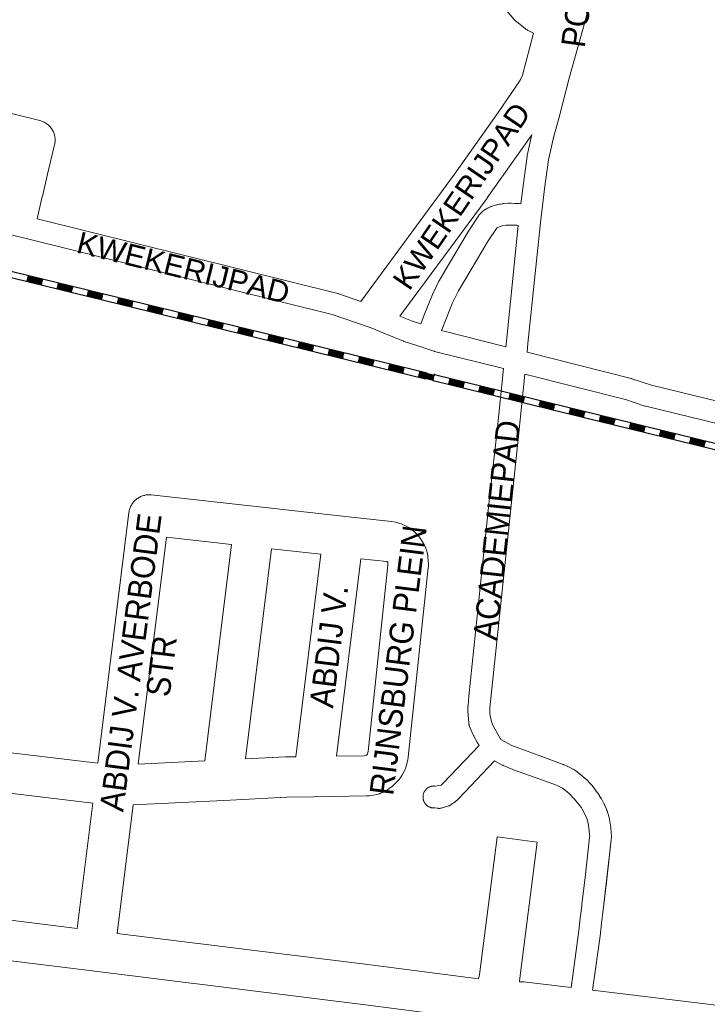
# Model space of a CAD drawing. Header units: metres. Extents: x 123819 to 142731, y 393440 to 405763.
# Tile 117 of 256: x 131947 to 132168, y 397106 to 397424. Entities that reach past the tile are written whole.
import ezdxf
from ezdxf.enums import TextEntityAlignment as Align

# ---------------------------------------------------------------- set-up
doc = ezdxf.new("R2010")
doc.units = ezdxf.units.M
doc.header["$MEASUREMENT"] = 0
for name, color, linetype, lineweight in [('gs-anno-wegen algemeen tekst', 7, 'Continuous', 0), ('gs-knt-fietspaden', 7, 'Continuous', 0), ('gs-knt-spoorlijn', 7, 'Continuous', 30), ('gs-knt-wegen algemeen', 7, 'Continuous', 0), ('gs-vlk-plantopografie wegen algemeen', 7, 'Continuous', 0)]:
    doc.layers.add(name, color=color, linetype=linetype, lineweight=lineweight)
doc.styles.add('Style-Arial', font='arial.ttf')

msp = doc.modelspace()

# ---------------------------------------------------------------- linework, layer by layer
at = {"layer": 'gs-knt-fietspaden', "color": 7, "linetype": 'Continuous', "flags": 128}
for points in [[(132128.94, 397422.82), (132128.94, 397422.8), (132128.93, 397422.75), (132128.92, 397422.73), (132123.88, 397404.7), (132123.88, 397404.7), (132120.53, 397391.73), (132120.52, 397391.71), (132119, 397386), (132119, 397385.99), (132117.29, 397378.36), (132116, 397369.01), (132114.83, 397359.9), (132114.83, 397359.86), (132114.75, 397359.06), (132110.62, 397319.12), (132110.62, 397319.1), (132110.31, 397316.29), (132143.87, 397307.81), (132143.92, 397307.79), (132143.97, 397307.78), (132144, 397307.77), (132144.04, 397307.76), (132144.09, 397307.75), (132144.13, 397307.73), (132150.43, 397305.6), (132246.55, 397282.16)], [(132069.33, 397327.89), (132073.04, 397326.37), (132076.04, 397325.39), (132076.78, 397327.39), (132076.82, 397327.5), (132079.84, 397334.93), (132079.88, 397335.03), (132079.93, 397335.14), (132081.91, 397339.22), (132081.97, 397339.35), (132081.98, 397339.36), (132082.04, 397339.47), (132082.05, 397339.49), (132085.29, 397344.99), (132085.3, 397345.01), (132091.78, 397355.87), (132091.79, 397355.88), (132091.87, 397356.02), (132094.79, 397360.43), (132094.88, 397360.56), (132094.9, 397360.59), (132094.97, 397360.68), (132095.02, 397360.73), (132095.07, 397360.79), (132095.14, 397360.88), (132095.17, 397360.9), (132095.27, 397361.01), (132095.69, 397361.42), (132095.82, 397361.54), (132095.94, 397361.64), (132096.07, 397361.74), (132096.73, 397362.22), (132096.84, 397362.3), (132096.86, 397362.31), (132096.96, 397362.37), (132097, 397362.4), (132097.08, 397362.44), (132097.15, 397362.48), (132097.2, 397362.51), (132097.7, 397362.77), (132097.8, 397362.82), (132098.47, 397363.15), (132098.51, 397363.17), (132098.62, 397363.22), (132098.65, 397363.24), (132098.77, 397363.29), (132098.8, 397363.3), (132098.93, 397363.34), (132098.94, 397363.35), (132099.09, 397363.4), (132100.51, 397363.8), (132100.65, 397363.84), (132100.68, 397363.84), (132101.48, 397364.03), (132101.72, 397364.08), (132102.53, 397364.2), (132102.56, 397364.21), (132102.7, 397364.22), (132102.72, 397364.23), (132102.87, 397364.24), (132104.28, 397364.32), (132104.4, 397364.32), (132104.48, 397364.32), (132104.52, 397364.32), (132105.15, 397364.32), (132105.21, 397364.32), (132106.36, 397364.3), (132106.38, 397364.3), (132106.49, 397364.29), (132107.53, 397364.24), (132107.63, 397364.23), (132107.73, 397364.22), (132108.3, 397364.16), (132109.04, 397369.92), (132109.05, 397369.96), (132110.35, 397379.46), (132110.38, 397379.61), (132110.41, 397379.75), (132111.91, 397386.48)], [(131952.32, 397359.29), (132049.35, 397335.2), (132049.49, 397335.16), (132049.64, 397335.12), (132056.69, 397332.69)], [(132086.3, 397332.18), (132083.35, 397324.91), (132082.73, 397323.24), (132103.44, 397318.03), (132103.64, 397319.86), (132107.5, 397357.19), (132107.07, 397357.23), (132106.2, 397357.28), (132106.19, 397357.28), (132104.57, 397357.3), (132104.55, 397357.3), (132103.51, 397357.24), (132102.29, 397357.01), (132101.34, 397356.74), (132100.63, 397356.38), (132100.43, 397356.23), (132097.77, 397352.22), (132097.77, 397352.21), (132088.17, 397336.04), (132088.16, 397336.03), (132086.3, 397332.18), (132086.3, 397332.18), (132086.3, 397332.18)], [(132091.27, 397201.8), (132091.27, 397201.81), (132091.27, 397201.83), (132091.27, 397201.91), (132091.27, 397201.96), (132091.27, 397202.07), (132091.27, 397202.09), (132091.28, 397202.22), (132091.54, 397205.19), (132091.55, 397205.24), (132098.04, 397267.28), (132098.04, 397267.29), (132100.64, 397291.03), (132100.64, 397291.04), (132102.68, 397310.98), (132080.52, 397316.55), (132080.4, 397316.58), (132080.29, 397316.62), (132077.4, 397317.56), (132077.08, 397317.67), (132076.51, 397317.85), (132070.74, 397319.74), (132070.62, 397319.78), (132070.51, 397319.82), (132064.7, 397322.19), (132059.73, 397324.23), (132054.64, 397325.97), (132047.5, 397328.43), (131949.68, 397352.71), (131944.36, 397354.03)], [(132664.77, 397172.66), (132654.78, 397175.11), (132629.45, 397181.33), (132522.8, 397207.27), (132522.79, 397207.27), (132452.27, 397224.64), (132452.15, 397224.68), (132452.03, 397224.71), (132442.79, 397227.67), (132437.79, 397229.28), (132366.14, 397246.06), (132366.12, 397246.06), (132281.92, 397266.31), (132281.91, 397266.31), (132148.62, 397298.82), (132148.47, 397298.86), (132148.33, 397298.9), (132142.02, 397301.04), (132109.56, 397309.24), (132107.62, 397290.31), (132107.62, 397290.3), (132107.62, 397290.29)], [(132107.62, 397290.29), (132098.3, 397201.53)], [(132092.87, 397193.08), (132091.81, 397195.49), (132091.75, 397195.64), (132091.69, 397195.8), (132091.64, 397195.96), (132091.6, 397196.12), (132091.57, 397196.28), (132091.54, 397196.44), (132091.52, 397196.61), (132091.2, 397200.53), (132091.19, 397200.7), (132091.18, 397200.86), (132091.19, 397201.03), (132091.2, 397201.19), (132091.27, 397201.8)], [(132098.3, 397201.53), (132098.34, 397199.54), (132098.5, 397198.45), (132098.98, 397196.77), (132099.36, 397195.75)], [(132099.36, 397195.75), (132099.39, 397195.7), (132101.82, 397191.27)], [(132083.1, 397177), (132083.32, 397177.21), (132094.87, 397189.38), (132094.31, 397190.28), (132094.27, 397190.36), (132094.22, 397190.44), (132093.19, 397192.34), (132093.11, 397192.48), (132093.05, 397192.62), (132092.99, 397192.77), (132092.87, 397193.08)], [(132101.82, 397191.27), (132105.4, 397189.37), (132115.93, 397185.53), (132115.95, 397185.52), (132115.98, 397185.51), (132116, 397185.5), (132122, 397183.25), (132122.02, 397183.24), (132122.11, 397183.21), (132122.2, 397183.17), (132123.33, 397182.67), (132123.42, 397182.63), (132123.51, 397182.59), (132123.51, 397182.59), (132124.11, 397182.28), (132125.09, 397181.78), (132125.19, 397181.73), (132125.22, 397181.71), (132125.24, 397181.7), (132125.26, 397181.69), (132125.29, 397181.67), (132125.39, 397181.61), (132126.01, 397181.21), (132126.13, 397181.13), (132126.15, 397181.12), (132126.24, 397181.05), (132126.29, 397181.02), (132126.35, 397180.97), (132127.36, 397180.17), (132127.48, 397180.08), (132128.5, 397179.2), (132128.56, 397179.15), (132128.57, 397179.13), (132128.64, 397179.07), (132128.69, 397179.03), (132130, 397177.83), (132130.08, 397177.75), (132130.11, 397177.72), (132130.12, 397177.71), (132130.14, 397177.69), (132130.16, 397177.67), (132130.24, 397177.58), (132131.38, 397176.31), (132131.46, 397176.21), (132131.49, 397176.17), (132131.53, 397176.12), (132131.6, 397176.04), (132131.61, 397176.02), (132131.61, 397176.01), (132132.96, 397174.17), (132132.99, 397174.12), (132133.64, 397173.2), (132133.66, 397173.17), (132133.73, 397173.07), (132133.74, 397173.05), (132133.82, 397172.93), (132134.22, 397172.25), (132134.28, 397172.15), (132135.19, 397170.47), (132135.25, 397170.37), (132135.29, 397170.29), (132135.3, 397170.26), (132135.35, 397170.16), (132135.37, 397170.1), (132136.04, 397168.51), (132136.06, 397168.47), (132136.07, 397168.43), (132136.09, 397168.38), (132136.1, 397168.36), (132136.14, 397168.25), (132136.51, 397167.18), (132136.55, 397167.05), (132136.57, 397167.01), (132136.57, 397166.98), (132136.59, 397166.92), (132136.62, 397166.78), (132136.86, 397165.71), (132136.88, 397165.61), (132136.9, 397165.5), (132137.29, 397162.96), (132137.31, 397162.83), (132137.49, 397161.3), (132137.5, 397161.18), (132137.5, 397161.06), (132137.55, 397160.2), (132137.55, 397160.06), (132137.55, 397160), (132137.55, 397159.97), (132137.55, 397159.93), (132137.54, 397159.79), (132137.5, 397159.12), (132137.48, 397158.96)], [(132102.61, 397182.92), (132102.59, 397182.93), (132102.58, 397182.93), (132102.46, 397182.99), (132102.45, 397182.99), (132102.45, 397182.99), (132102.44, 397182.99), (132102.32, 397183.06), (132099.81, 397184.39), (132088.32, 397172.28)], [(132119.46, 397176.7), (132116.27, 397177.88), (132105.94, 397181.51), (132105.73, 397181.59), (132102.61, 397182.92)], [(132080.27, 397169.21), (132080.11, 397169.21), (132079.93, 397169.22), (132079.76, 397169.24), (132079.59, 397169.27), (132079.43, 397169.31), (132079.26, 397169.36), (132079.1, 397169.41), (132078.94, 397169.47), (132078.78, 397169.54), (132078.62, 397169.62), (132078.47, 397169.7), (132078.33, 397169.8), (132078.19, 397169.9), (132078.05, 397170), (132077.92, 397170.11), (132077.8, 397170.23), (132077.68, 397170.36), (132077.57, 397170.49), (132077.46, 397170.62), (132077.36, 397170.76), (132077.27, 397170.91), (132077.18, 397171.06), (132077.11, 397171.21), (132077.04, 397171.37), (132076.97, 397171.53), (132076.92, 397171.7), (132076.87, 397171.86), (132076.84, 397172.03), (132076.81, 397172.2), (132076.79, 397172.37), (132076.77, 397172.54), (132076.77, 397172.71), (132076.77, 397172.89), (132076.79, 397173.06), (132076.79, 397173.07), (132076.8, 397173.24), (132076.83, 397173.41), (132076.87, 397173.58), (132076.91, 397173.75), (132076.96, 397173.91), (132077.02, 397174.08), (132077.08, 397174.23), (132077.16, 397174.39), (132077.24, 397174.54), (132077.33, 397174.69), (132077.43, 397174.83), (132077.53, 397174.97), (132077.64, 397175.1), (132077.76, 397175.23), (132077.88, 397175.35), (132078.01, 397175.47), (132078.14, 397175.57), (132078.28, 397175.68), (132078.42, 397175.77), (132078.57, 397175.86), (132078.72, 397175.94), (132078.88, 397176.01), (132079.04, 397176.08), (132079.2, 397176.13), (132079.37, 397176.18), (132079.53, 397176.22), (132079.7, 397176.26), (132079.87, 397176.28), (132080.05, 397176.3), (132080.22, 397176.31), (132080.39, 397176.3), (132080.56, 397176.3), (132080.66, 397176.28), (132081.91, 397176.42)], [(132081.91, 397176.42), (132082.58, 397176.61)], [(132082.58, 397176.61), (132083.1, 397177)], [(132123.87, 397173.91), (132122.04, 397175.42), (132121.74, 397175.61), (132120.92, 397176.03), (132120.42, 397176.29), (132119.48, 397176.7), (132119.46, 397176.7)], [(132127.21, 397170.12), (132125.57, 397172.12), (132123.87, 397173.91)], [(132086.29, 397170.62), (132085.87, 397170.31), (132085.72, 397170.2), (132085.57, 397170.11), (132085.42, 397170.02), (132085.26, 397169.94), (132085.1, 397169.87), (132084.93, 397169.81), (132084.76, 397169.75), (132082.96, 397169.22), (132082.78, 397169.17), (132082.6, 397169.13), (132082.42, 397169.1), (132082.24, 397169.08), (132082.06, 397169.07), (132081.88, 397169.07), (132081.69, 397169.08), (132081.51, 397169.1), (132080.62, 397169.21)], [(132087.56, 397171.58), (132087.21, 397171.26), (132087.1, 397171.17), (132086.98, 397171.07), (132086.86, 397170.98), (132086.73, 397170.9), (132086.29, 397170.62)], [(132128.11, 397168.79), (132127.85, 397169.23), (132127.21, 397170.12)], [(132129.57, 397165.77), (132129.25, 397166.52), (132128.11, 397168.79)], [(132124.95, 397114.45), (132125.05, 397115.16), (132127.07, 397129.63), (132127.07, 397129.64), (132127.35, 397132.66), (132127.36, 397132.77), (132127.36, 397132.78), (132127.97, 397137.6), (132128.02, 397137.99), (132128.03, 397138.06), (132128.73, 397144.17), (132129.14, 397147.78), (132130.5, 397159.67), (132130.53, 397160.06), (132130.5, 397160.6), (132130.34, 397161.95), (132129.98, 397164.32), (132129.81, 397165.08), (132129.57, 397165.77)], [(132137.48, 397158.96), (132135.92, 397145.26), (132134.99, 397137.18)], [(132134.99, 397137.18), (132134.99, 397137.18), (132134.99, 397137.13), (132134.91, 397136.45), (132134.33, 397131.95), (132134.05, 397128.91), (132134.03, 397128.76), (132134.03, 397128.75), (132133.61, 397125.61), (132133.61, 397125.59), (132132, 397114.19), (132131.91, 397113.53), (132131.91, 397113.5), (132131.47, 397110.4)]]:
    msp.add_lwpolyline(points, dxfattribs=at)
at = {"layer": 'gs-knt-spoorlijn', "color": 7, "linetype": 'Continuous'}
for p, q in [((131883.78, 397357.17), (132078.06, 397309.66)), ((131883.3, 397355.23), (132077.58, 397307.71)), ((131949.32, 397340.93), (131954.17, 397339.74)), ((131948.94, 397339.37), (131953.79, 397338.18)), ((131948.98, 397339.57), (131953.84, 397338.38)), ((131949.03, 397339.76), (131953.89, 397338.57)), ((131949.08, 397339.95), (131953.94, 397338.77)), ((131949.13, 397340.15), (131953.98, 397338.96)), ((131949.17, 397340.34), (131954.03, 397339.15)), ((131949.22, 397340.54), (131954.08, 397339.35)), ((131949.27, 397340.73), (131954.13, 397339.54)), ((131958.84, 397337.77), (131963.7, 397336.58)), ((131958.89, 397337.97), (131963.74, 397336.78)), ((131958.94, 397338.16), (131963.79, 397336.97)), ((131958.98, 397338.36), (131963.84, 397337.17)), ((131959.03, 397338.55), (131963.89, 397337.36)), ((131958.65, 397337), (131963.51, 397335.81)), ((131958.7, 397337.19), (131963.55, 397336)), ((131958.75, 397337.38), (131963.6, 397336.2)), ((131958.79, 397337.58), (131963.65, 397336.39)), ((131968.36, 397334.62), (131973.22, 397333.43)), ((131968.41, 397334.81), (131973.27, 397333.63)), ((131968.46, 397335.01), (131973.32, 397333.82)), ((131968.51, 397335.2), (131973.36, 397334.01)), ((131968.55, 397335.4), (131973.41, 397334.21)), ((131968.6, 397335.59), (131973.46, 397334.4)), ((131968.65, 397335.79), (131973.51, 397334.6)), ((131968.7, 397335.98), (131973.55, 397334.79)), ((131968.74, 397336.17), (131973.6, 397334.99)), ((131978.08, 397332.24), (131982.93, 397331.06)), ((131978.13, 397332.44), (131982.98, 397331.25)), ((131978.17, 397332.63), (131983.03, 397331.44)), ((131978.22, 397332.83), (131983.08, 397331.64)), ((131978.27, 397333.02), (131983.12, 397331.83)), ((131978.32, 397333.22), (131983.17, 397332.03)), ((131978.36, 397333.41), (131983.22, 397332.22)), ((131978.41, 397333.6), (131983.27, 397332.42)), ((131978.46, 397333.8), (131983.31, 397332.61)), ((131988.17, 397331.42), (131993.03, 397330.23)), ((131987.79, 397329.87), (131992.65, 397328.68)), ((131987.84, 397330.06), (131992.7, 397328.87)), ((131987.89, 397330.26), (131992.74, 397329.07)), ((131987.93, 397330.45), (131992.79, 397329.26)), ((131987.98, 397330.65), (131992.84, 397329.46)), ((131988.03, 397330.84), (131992.89, 397329.65)), ((131988.08, 397331.03), (131992.93, 397329.85)), ((131988.12, 397331.23), (131992.98, 397330.04)), ((131997.65, 397328.08), (132002.5, 397326.89)), ((131997.69, 397328.27), (132002.55, 397327.08)), ((131997.74, 397328.46), (132002.6, 397327.28)), ((131997.79, 397328.66), (132002.65, 397327.47)), ((131997.84, 397328.85), (132002.69, 397327.66)), ((131997.88, 397329.05), (132002.74, 397327.86)), ((131997.5, 397327.49), (132002.36, 397326.3)), ((131997.55, 397327.69), (132002.41, 397326.5)), ((131997.6, 397327.88), (132002.46, 397326.69)), ((132007.22, 397325.12), (132012.08, 397323.93)), ((132007.27, 397325.31), (132012.12, 397324.12)), ((132007.31, 397325.51), (132012.17, 397324.32)), ((132007.36, 397325.7), (132012.22, 397324.51)), ((132007.41, 397325.89), (132012.27, 397324.71)), ((132007.46, 397326.09), (132012.31, 397324.9)), ((132007.5, 397326.28), (132012.36, 397325.09)), ((132007.55, 397326.48), (132012.41, 397325.29)), ((132007.6, 397326.67), (132012.46, 397325.48)), ((132016.93, 397322.74), (132021.79, 397321.55)), ((132016.98, 397322.94), (132021.84, 397321.75)), ((132017.03, 397323.13), (132021.88, 397321.94)), ((132017.07, 397323.32), (132021.93, 397322.14)), ((132017.12, 397323.52), (132021.98, 397322.33)), ((132017.17, 397323.71), (132022.03, 397322.52)), ((132017.22, 397323.91), (132022.07, 397322.72)), ((132017.26, 397324.1), (132022.12, 397322.91)), ((132017.31, 397324.3), (132022.17, 397323.11)), ((132026.98, 397321.73), (132031.84, 397320.54)), ((132027.03, 397321.92), (132031.88, 397320.73)), ((132026.65, 397320.37), (132031.5, 397319.18)), ((132026.69, 397320.56), (132031.55, 397319.37)), ((132026.74, 397320.75), (132031.6, 397319.57)), ((132026.79, 397320.95), (132031.65, 397319.76)), ((132026.84, 397321.14), (132031.69, 397319.95)), ((132026.88, 397321.34), (132031.74, 397320.15)), ((132026.93, 397321.53), (132031.79, 397320.34)), ((132036.5, 397318.57), (132041.36, 397317.38)), ((132036.55, 397318.77), (132041.41, 397317.58)), ((132036.6, 397318.96), (132041.45, 397317.77)), ((132036.64, 397319.16), (132041.5, 397317.97)), ((132036.69, 397319.35), (132041.55, 397318.16)), ((132036.74, 397319.54), (132041.6, 397318.36)), ((132036.36, 397317.99), (132041.22, 397316.8)), ((132036.41, 397318.18), (132041.26, 397317)), ((132036.45, 397318.38), (132041.31, 397317.19)), ((132046.07, 397315.61), (132050.93, 397314.43)), ((132046.12, 397315.81), (132050.98, 397314.62)), ((132046.17, 397316), (132051.03, 397314.81)), ((132046.22, 397316.2), (132051.07, 397315.01)), ((132046.26, 397316.39), (132051.12, 397315.2)), ((132046.31, 397316.59), (132051.17, 397315.4)), ((132046.36, 397316.78), (132051.22, 397315.59)), ((132046.41, 397316.97), (132051.26, 397315.79)), ((132046.45, 397317.17), (132051.31, 397315.98)), ((132055.79, 397313.24), (132060.64, 397312.05)), ((132055.83, 397313.43), (132060.69, 397312.24)), ((132055.88, 397313.63), (132060.74, 397312.44)), ((132055.93, 397313.82), (132060.79, 397312.63)), ((132055.98, 397314.02), (132060.83, 397312.83)), ((132056.02, 397314.21), (132060.88, 397313.02)), ((132056.07, 397314.4), (132060.93, 397313.22)), ((132056.12, 397314.6), (132060.98, 397313.41)), ((132056.17, 397314.79), (132061.02, 397313.6)), ((132065.83, 397312.22), (132070.69, 397311.03)), ((132065.88, 397312.42), (132070.74, 397311.23)), ((132065.5, 397310.86), (132070.36, 397309.67)), ((132065.55, 397311.06), (132070.41, 397309.87)), ((132065.6, 397311.25), (132070.45, 397310.06)), ((132065.64, 397311.45), (132070.5, 397310.26)), ((132065.69, 397311.64), (132070.55, 397310.45)), ((132065.74, 397311.83), (132070.6, 397310.65)), ((132065.79, 397312.03), (132070.64, 397310.84)), ((132075.36, 397309.07), (132080.21, 397307.88)), ((132075.4, 397309.26), (132080.26, 397308.08)), ((132075.45, 397309.46), (132080.31, 397308.27)), ((132075.5, 397309.65), (132080.36, 397308.46)), ((132075.55, 397309.85), (132080.4, 397308.66)), ((132075.59, 397310.04), (132080.45, 397308.85)), ((132080.48, 397309.06), (132274.76, 397261.55)), ((132075.21, 397308.49), (132080.07, 397307.3)), ((132075.26, 397308.68), (132080.12, 397307.49)), ((132075.31, 397308.87), (132080.17, 397307.69)), ((132080.01, 397307.12), (132274.28, 397259.6)), ((132084.93, 397306.11), (132089.78, 397304.92)), ((132084.98, 397306.3), (132089.83, 397305.12)), ((132085.02, 397306.5), (132089.88, 397305.31)), ((132085.07, 397306.69), (132089.93, 397305.51)), ((132085.12, 397306.89), (132089.97, 397305.7)), ((132085.17, 397307.08), (132090.02, 397305.89)), ((132085.21, 397307.28), (132090.07, 397306.09)), ((132085.26, 397307.47), (132090.12, 397306.28)), ((132085.31, 397307.66), (132090.17, 397306.48)), ((132094.64, 397303.73), (132099.5, 397302.55)), ((132094.69, 397303.93), (132099.55, 397302.74)), ((132094.74, 397304.12), (132099.59, 397302.94)), ((132094.78, 397304.32), (132099.64, 397303.13)), ((132094.83, 397304.51), (132099.69, 397303.32)), ((132094.88, 397304.71), (132099.74, 397303.52)), ((132094.93, 397304.9), (132099.78, 397303.71)), ((132094.97, 397305.09), (132099.83, 397303.91)), ((132095.02, 397305.29), (132099.88, 397304.1)), ((132104.69, 397302.72), (132109.54, 397301.53)), ((132104.74, 397302.91), (132109.59, 397301.73)), ((132104.36, 397301.36), (132109.21, 397300.17)), ((132104.4, 397301.55), (132109.26, 397300.37)), ((132104.45, 397301.75), (132109.31, 397300.56)), ((132104.5, 397301.94), (132109.35, 397300.75)), ((132104.55, 397302.14), (132109.4, 397300.95)), ((132104.59, 397302.33), (132109.45, 397301.14)), ((132104.64, 397302.52), (132109.5, 397301.34)), ((132114.21, 397299.57), (132119.07, 397298.38)), ((132114.26, 397299.76), (132119.12, 397298.57)), ((132114.31, 397299.95), (132119.16, 397298.77)), ((132114.35, 397300.15), (132119.21, 397298.96)), ((132114.4, 397300.34), (132119.26, 397299.16)), ((132114.45, 397300.54), (132119.31, 397299.35)), ((132114.07, 397298.98), (132118.93, 397297.8)), ((132114.12, 397299.18), (132118.97, 397297.99)), ((132114.16, 397299.37), (132119.02, 397298.18)), ((132123.78, 397296.61), (132128.64, 397295.42)), ((132123.83, 397296.8), (132128.69, 397295.61)), ((132123.88, 397297), (132128.73, 397295.81)), ((132123.93, 397297.19), (132128.78, 397296)), ((132123.97, 397297.38), (132128.83, 397296.2)), ((132124.02, 397297.58), (132128.88, 397296.39)), ((132124.07, 397297.77), (132128.92, 397296.59)), ((132124.12, 397297.97), (132128.97, 397296.78)), ((132124.16, 397298.16), (132129.02, 397296.97)), ((132133.5, 397294.23), (132138.35, 397293.04)), ((132133.54, 397294.43), (132138.4, 397293.24)), ((132133.59, 397294.62), (132138.45, 397293.43)), ((132133.64, 397294.81), (132138.5, 397293.63)), ((132133.69, 397295.01), (132138.54, 397293.82)), ((132133.73, 397295.2), (132138.59, 397294.02)), ((132133.78, 397295.4), (132138.64, 397294.21)), ((132133.83, 397295.59), (132138.69, 397294.4)), ((132133.88, 397295.79), (132138.73, 397294.6)), ((132143.54, 397293.22), (132148.4, 397292.03)), ((132143.59, 397293.41), (132148.45, 397292.22)), ((132143.21, 397291.86), (132148.07, 397290.67)), ((132143.26, 397292.05), (132148.11, 397290.86)), ((132143.31, 397292.24), (132148.16, 397291.06)), ((132143.35, 397292.44), (132148.21, 397291.25)), ((132143.4, 397292.63), (132148.26, 397291.45)), ((132143.45, 397292.83), (132148.3, 397291.64)), ((132143.5, 397293.02), (132148.35, 397291.83)), ((132153.07, 397290.06), (132157.92, 397288.88)), ((132153.11, 397290.26), (132157.97, 397289.07)), ((132153.16, 397290.45), (132158.02, 397289.26)), ((132153.21, 397290.65), (132158.07, 397289.46)), ((132153.26, 397290.84), (132158.11, 397289.65)), ((132153.3, 397291.03), (132158.16, 397289.85)), ((132152.92, 397289.48), (132157.78, 397288.29)), ((132152.97, 397289.67), (132157.83, 397288.49)), ((132153.02, 397289.87), (132157.88, 397288.68)), ((132162.64, 397287.1), (132167.49, 397285.92)), ((132162.69, 397287.3), (132167.54, 397286.11)), ((132162.73, 397287.49), (132167.59, 397286.31)), ((132162.78, 397287.69), (132167.64, 397286.5)), ((132162.83, 397287.88), (132167.68, 397286.69)), ((132162.88, 397288.08), (132167.73, 397286.89)), ((132162.92, 397288.27), (132167.78, 397287.08)), ((132162.97, 397288.46), (132167.83, 397287.28)), ((132163.02, 397288.66), (132167.87, 397287.47))]:
    msp.add_line(p, q, dxfattribs=at)
for p in [(132080.48, 397309.06), (132080.01, 397307.12)]:
    msp.add_point(p, dxfattribs=at)
at = {"layer": 'gs-knt-wegen algemeen', "color": 7, "linetype": 'Continuous', "flags": 128}
for points in [[(132056.69, 397332.69), (132086.92, 397373.67), (132101, 397393.58), (132106.77, 397402.08), (132108.1, 397404.07), (132108.83, 397405.72), (132112.36, 397419.23), (132111.08, 397419.85), (132110.82, 397419.98), (132110.56, 397420.12), (132110.31, 397420.28), (132110.07, 397420.45), (132109.84, 397420.62), (132106.94, 397422.94), (132106.72, 397423.12), (132106.51, 397423.32), (132106.3, 397423.52), (132106.11, 397423.74), (132103.64, 397426.55), (132103.5, 397426.72), (132103.37, 397426.88), (132100.53, 397430.59)], [(131849.89, 397416.48), (131953.18, 397391.02), (131953.48, 397390.94), (131953.77, 397390.85), (131954.06, 397390.74), (131954.35, 397390.61), (131954.62, 397390.48), (131954.9, 397390.33), (131955.16, 397390.16), (131955.42, 397389.99), (131955.66, 397389.8), (131955.9, 397389.6), (131956.13, 397389.4), (131956.35, 397389.18), (131956.56, 397388.95), (131956.75, 397388.71), (131956.94, 397388.46), (131957.11, 397388.2), (131957.27, 397387.93), (131957.42, 397387.66), (131957.55, 397387.38), (131957.67, 397387.1), (131957.78, 397386.81), (131957.87, 397386.51), (131957.95, 397386.21), (131958.02, 397385.91), (131958.07, 397385.6), (131958.1, 397385.29), (131958.12, 397384.98), (131958.13, 397384.67), (131958.12, 397384.36), (131958.1, 397384.06), (131958.06, 397383.75), (131958.01, 397383.44), (131957.94, 397383.14), (131955.61, 397373.71), (131954, 397366.53), (131953.99, 397366.48), (131952.32, 397359.29)], [(132111.91, 397386.48), (132111.73, 397386.21), (132111.66, 397386.11), (132097.51, 397366.1), (132097.44, 397366), (132097.44, 397366), (132097.43, 397365.99), (132069.33, 397327.89)], [(131971.87, 397183.65), (131981.93, 397264.56), (131981.97, 397264.87), (131982.04, 397265.18), (131982.11, 397265.49), (131982.21, 397265.79), (131982.31, 397266.09), (131982.43, 397266.38), (131982.57, 397266.67), (131982.72, 397266.95), (131982.88, 397267.22), (131983.05, 397267.49), (131983.24, 397267.74), (131983.44, 397267.99), (131983.65, 397268.22), (131983.88, 397268.45), (131984.11, 397268.66), (131984.35, 397268.86), (131984.61, 397269.05), (131984.87, 397269.23), (131985.14, 397269.4), (131985.42, 397269.55), (131985.7, 397269.69), (131986, 397269.81), (131986.29, 397269.92), (131986.6, 397270.01), (131986.9, 397270.09), (131987.21, 397270.16), (131987.53, 397270.21), (131987.84, 397270.24), (131988.16, 397270.26), (131988.47, 397270.26), (131988.79, 397270.25), (131989.11, 397270.23), (132022.98, 397266.47), (132051.78, 397263.27)], [(132051.78, 397263.27), (132051.78, 397263.27), (132051.79, 397263.27)], [(132051.78, 397263.27), (132051.78, 397263.27), (132051.79, 397263.27)], [(132051.79, 397263.27), (132066.61, 397261.63), (132066.7, 397261.62), (132067.85, 397261.42), (132068.99, 397261.13), (132070.09, 397260.74), (132071.16, 397260.25), (132072.18, 397259.68), (132073.14, 397259.01), (132074.05, 397258.27), (132074.89, 397257.45), (132075.65, 397256.56), (132076.33, 397255.61), (132076.93, 397254.6), (132077.44, 397253.55), (132077.86, 397252.45), (132078.18, 397251.33), (132078.23, 397251.06), (132078.28, 397250.78), (132078.31, 397250.51)], [(132006.37, 397184.4), (132014.99, 397254.26), (131994.06, 397256.58), (131984.95, 397183.31)], [(132043.8, 397251.06), (132027.93, 397252.82), (132019.57, 397185.08)], [(132035.74, 397185.76), (132043.8, 397251.06)], [(132078.31, 397250.51), (132078.34, 397250.24), (132078.49, 397247.88), (132078.5, 397247.61), (132078.5, 397247.33), (132078.49, 397247.06), (132078.46, 397246.79), (132071.97, 397185.6), (132071.93, 397185.31), (132071.88, 397185.02), (132071.82, 397184.73), (132071.33, 397182.75), (132071.26, 397182.49), (132071.18, 397182.23), (132071.09, 397181.98), (132070.98, 397181.73), (132070.87, 397181.49), (132070.75, 397181.25), (132069.92, 397179.69), (132069.77, 397179.42), (132069.61, 397179.16), (132069.43, 397178.91), (132069.25, 397178.67), (132069.05, 397178.44), (132068.84, 397178.21), (132067.56, 397176.89), (132067.35, 397176.69), (132067.13, 397176.49), (132066.9, 397176.3), (132065.89, 397175.52), (132065.7, 397175.37), (132065.5, 397175.23), (132065.29, 397175.09), (132065.08, 397174.97), (132063.95, 397174.34), (132063.67, 397174.19), (132063.39, 397174.06), (132063.1, 397173.94), (132062.81, 397173.83), (132062.51, 397173.74), (132062.2, 397173.66), (132061.9, 397173.6), (132059.54, 397173.18), (132059.29, 397173.14), (132059.03, 397173.11), (132058.78, 397173.09), (132058.52, 397173.08), (132041.62, 397172.77), (132041.54, 397172.77)], [(132056.74, 397249.62), (132048.88, 397185.93), (132057.77, 397186.09), (132058.43, 397186.21), (132058.54, 397186.29), (132058.87, 397186.63), (132058.88, 397186.66), (132059.07, 397187.42), (132065.46, 397247.61), (132065.4, 397248.53), (132065.37, 397248.56), (132065.34, 397248.59), (132065.31, 397248.62), (132065.27, 397248.64), (132065.23, 397248.66), (132065.19, 397248.67), (132065.15, 397248.69), (132065.11, 397248.7), (132065.11, 397248.7), (132065.1, 397248.7), (132056.74, 397249.62)], [(131923.99, 397189.41), (131971.87, 397183.65)], [(132019.57, 397185.08), (132032.39, 397185.73), (132032.68, 397185.74), (132035.74, 397185.76)], [(131984.95, 397183.31), (132006.37, 397184.4)], [(131970.26, 397170.73), (131920.99, 397176.66), (131916.13, 397136.42)], [(132041.53, 397172.77), (132032.9, 397172.72), (132012.49, 397171.68), (131983.31, 397170.19)], [(132041.54, 397172.77), (132041.53, 397172.77)], [(132041.54, 397172.77), (132041.53, 397172.77)], [(131965.18, 397130.36), (131970.26, 397170.73)], [(131983.31, 397170.19), (131978.11, 397128.76)], [(132092.14, 397101.33), (132059.1, 397105.56), (131970.03, 397116.64), (131908.09, 397124.29), (131872.55, 397128.67), (131838.24, 397132.9), (131817.72, 397135.43), (131783.31, 397139.66), (131752.96, 397143.44), (131752.87, 397143.45), (131744.35, 397144.64), (131730.81, 397146.09), (131730.54, 397146.13), (131699.89, 397150.7), (131685.73, 397152.46)], [(131916.13, 397136.42), (131965.18, 397130.36)], [(131978.11, 397128.76), (132060.71, 397118.48), (132060.74, 397118.47), (132094.65, 397114.13)], [(132107.85, 397113.16), (132108.7, 397113.13)], [(132108.7, 397113.13), (132108.7, 397113.13), (132108.7, 397113.12)], [(132108.7, 397113.13), (132108.7, 397113.13), (132108.7, 397113.12)], [(132108.7, 397113.12), (132108.81, 397113.12), (132108.93, 397113.11), (132109.24, 397113.08), (132124.5, 397111.24)], [(132124.5, 397111.24), (132124.5, 397111.24)], [(132131.47, 397110.4), (132269.59, 397093.69)]]:
    msp.add_lwpolyline(points, dxfattribs=at)
msp.add_lwpolyline([(132094.65, 397114.13), (132095.03, 397115.49), (132100.65, 397159.84, -0.369043), (132100.66, 397159.85), (132113.56, 397158.21, -0.369041), (132113.56, 397158.2), (132107.88, 397113.39), (132107.88, 397113.38), (132107.88, 397113.38), (132107.85, 397113.16)], format="xyb", dxfattribs=at)
at = {"layer": 'gs-vlk-plantopografie wegen algemeen', "color": 7, "linetype": 'Continuous', "flags": 128}
for points in [[(132132.58, 397443.3), (132130.8, 397429.72), (132130.78, 397429.56), (132130.75, 397429.4), (132130.71, 397429.24), (132130.07, 397426.92), (132128.94, 397422.82)], [(132128.94, 397422.82), (132128.94, 397422.8), (132128.93, 397422.75), (132128.92, 397422.73), (132123.88, 397404.7), (132123.88, 397404.7), (132120.53, 397391.73), (132120.52, 397391.71), (132119, 397386), (132119, 397385.99), (132117.29, 397378.36), (132116, 397369.01), (132114.83, 397359.9), (132114.83, 397359.86), (132114.75, 397359.06), (132110.62, 397319.12), (132110.62, 397319.1), (132110.31, 397316.29), (132143.87, 397307.81), (132143.92, 397307.79), (132143.97, 397307.78), (132144, 397307.77), (132144.04, 397307.76), (132144.09, 397307.75), (132144.13, 397307.73), (132150.43, 397305.6), (132246.55, 397282.16)], [(132069.33, 397327.89), (132073.04, 397326.37), (132076.04, 397325.39), (132076.78, 397327.39), (132076.82, 397327.5), (132079.84, 397334.93), (132079.88, 397335.03), (132079.93, 397335.14), (132081.91, 397339.22), (132081.97, 397339.35), (132081.98, 397339.36), (132082.04, 397339.47), (132082.05, 397339.49), (132085.29, 397344.99), (132085.3, 397345.01), (132091.78, 397355.87), (132091.79, 397355.88), (132091.87, 397356.02), (132094.79, 397360.43), (132094.88, 397360.56), (132094.9, 397360.59), (132094.97, 397360.68), (132095.02, 397360.73), (132095.07, 397360.79), (132095.14, 397360.88), (132095.17, 397360.9), (132095.27, 397361.01), (132095.69, 397361.42), (132095.82, 397361.54), (132095.94, 397361.64), (132096.07, 397361.74), (132096.73, 397362.22), (132096.84, 397362.3), (132096.86, 397362.31), (132096.96, 397362.37), (132097, 397362.4), (132097.08, 397362.44), (132097.15, 397362.48), (132097.2, 397362.51), (132097.7, 397362.77), (132097.8, 397362.82), (132098.47, 397363.15), (132098.51, 397363.17), (132098.62, 397363.22), (132098.65, 397363.24), (132098.77, 397363.29), (132098.8, 397363.3), (132098.93, 397363.34), (132098.94, 397363.35), (132099.09, 397363.4), (132100.51, 397363.8), (132100.65, 397363.84), (132100.68, 397363.84), (132101.48, 397364.03), (132101.72, 397364.08), (132102.53, 397364.2), (132102.56, 397364.21), (132102.7, 397364.22), (132102.72, 397364.23), (132102.87, 397364.24), (132104.28, 397364.32), (132104.4, 397364.32), (132104.48, 397364.32), (132104.52, 397364.32), (132105.15, 397364.32), (132105.21, 397364.32), (132106.36, 397364.3), (132106.38, 397364.3), (132106.49, 397364.29), (132107.53, 397364.24), (132107.63, 397364.23), (132107.73, 397364.22), (132108.3, 397364.16), (132109.04, 397369.92), (132109.05, 397369.96), (132110.35, 397379.46), (132110.38, 397379.61), (132110.41, 397379.75), (132111.91, 397386.48)], [(131952.32, 397359.29), (132049.35, 397335.2), (132049.49, 397335.16), (132049.64, 397335.12), (132056.69, 397332.69)], [(132086.3, 397332.18), (132083.35, 397324.91), (132082.73, 397323.24), (132103.44, 397318.03), (132103.64, 397319.86), (132107.5, 397357.19), (132107.07, 397357.23), (132106.2, 397357.28), (132106.19, 397357.28), (132104.57, 397357.3), (132104.55, 397357.3), (132103.51, 397357.24), (132102.29, 397357.01), (132101.34, 397356.74), (132100.63, 397356.38), (132100.43, 397356.23), (132097.77, 397352.22), (132097.77, 397352.21), (132088.17, 397336.04), (132088.16, 397336.03), (132086.3, 397332.18), (132086.3, 397332.18), (132086.3, 397332.18)], [(132091.27, 397201.8), (132091.27, 397201.81), (132091.27, 397201.83), (132091.27, 397201.91), (132091.27, 397201.96), (132091.27, 397202.07), (132091.27, 397202.09), (132091.28, 397202.22), (132091.54, 397205.19), (132091.55, 397205.24), (132098.04, 397267.28), (132098.04, 397267.29), (132100.64, 397291.03), (132100.64, 397291.04), (132102.68, 397310.98), (132080.52, 397316.55), (132080.4, 397316.58), (132080.29, 397316.62), (132077.4, 397317.56), (132077.08, 397317.67), (132076.51, 397317.85), (132070.74, 397319.74), (132070.62, 397319.78), (132070.51, 397319.82), (132064.7, 397322.19), (132059.73, 397324.23), (132054.64, 397325.97), (132047.5, 397328.43), (131949.68, 397352.71), (131944.36, 397354.03)], [(132664.77, 397172.66), (132654.78, 397175.11), (132629.45, 397181.33), (132522.8, 397207.27), (132522.79, 397207.27), (132452.27, 397224.64), (132452.15, 397224.68), (132452.03, 397224.71), (132442.79, 397227.67), (132437.79, 397229.28), (132366.14, 397246.06), (132366.12, 397246.06), (132281.92, 397266.31), (132281.91, 397266.31), (132148.62, 397298.82), (132148.47, 397298.86), (132148.33, 397298.9), (132142.02, 397301.04), (132109.56, 397309.24), (132107.62, 397290.31), (132107.62, 397290.3), (132107.62, 397290.29)], [(132098.3, 397201.53), (132098.34, 397199.54), (132098.5, 397198.45), (132098.98, 397196.77), (132099.36, 397195.75)], [(132083.1, 397177), (132083.32, 397177.21), (132094.87, 397189.38), (132094.31, 397190.28), (132094.27, 397190.36), (132094.22, 397190.44), (132093.19, 397192.34), (132093.11, 397192.48), (132093.05, 397192.62), (132092.99, 397192.77), (132092.87, 397193.08)], [(132101.82, 397191.27), (132105.4, 397189.37), (132115.93, 397185.53), (132115.95, 397185.52), (132115.98, 397185.51), (132116, 397185.5), (132122, 397183.25), (132122.02, 397183.24), (132122.11, 397183.21), (132122.2, 397183.17), (132123.33, 397182.67), (132123.42, 397182.63), (132123.51, 397182.59), (132123.51, 397182.59), (132124.11, 397182.28), (132125.09, 397181.78), (132125.19, 397181.73), (132125.22, 397181.71), (132125.24, 397181.7), (132125.26, 397181.69), (132125.29, 397181.67), (132125.39, 397181.61), (132126.01, 397181.21), (132126.13, 397181.13), (132126.15, 397181.12), (132126.24, 397181.05), (132126.29, 397181.02), (132126.35, 397180.97), (132127.36, 397180.17), (132127.48, 397180.08), (132128.5, 397179.2), (132128.56, 397179.15), (132128.57, 397179.13), (132128.64, 397179.07), (132128.69, 397179.03), (132130, 397177.83), (132130.08, 397177.75), (132130.11, 397177.72), (132130.12, 397177.71), (132130.14, 397177.69), (132130.16, 397177.67), (132130.24, 397177.58), (132131.38, 397176.31), (132131.46, 397176.21), (132131.49, 397176.17), (132131.53, 397176.12), (132131.6, 397176.04), (132131.61, 397176.02), (132131.61, 397176.01), (132132.96, 397174.17), (132132.99, 397174.12), (132133.64, 397173.2), (132133.66, 397173.17), (132133.73, 397173.07), (132133.74, 397173.05), (132133.82, 397172.93), (132134.22, 397172.25), (132134.28, 397172.15), (132135.19, 397170.47), (132135.25, 397170.37), (132135.29, 397170.29), (132135.3, 397170.26), (132135.35, 397170.16), (132135.37, 397170.1), (132136.04, 397168.51), (132136.06, 397168.47), (132136.07, 397168.43), (132136.09, 397168.38), (132136.1, 397168.36), (132136.14, 397168.25), (132136.51, 397167.18), (132136.55, 397167.05), (132136.57, 397167.01), (132136.57, 397166.98), (132136.59, 397166.92), (132136.62, 397166.78), (132136.86, 397165.71), (132136.88, 397165.61), (132136.9, 397165.5), (132137.29, 397162.96), (132137.31, 397162.83), (132137.49, 397161.3), (132137.5, 397161.18), (132137.5, 397161.06), (132137.55, 397160.2), (132137.55, 397160.06), (132137.55, 397160), (132137.55, 397159.97), (132137.55, 397159.93), (132137.54, 397159.79), (132137.5, 397159.12), (132137.48, 397158.96)], [(132102.61, 397182.92), (132102.59, 397182.93), (132102.58, 397182.93), (132102.46, 397182.99), (132102.45, 397182.99), (132102.45, 397182.99), (132102.44, 397182.99), (132102.32, 397183.06), (132099.81, 397184.39), (132088.32, 397172.28)], [(132081.91, 397176.42), (132082.58, 397176.61)], [(132123.87, 397173.91), (132122.04, 397175.42), (132121.74, 397175.61), (132120.92, 397176.03), (132120.42, 397176.29), (132119.48, 397176.7), (132119.46, 397176.7)], [(132080.62, 397169.21), (132080.52, 397169.21), (132080.37, 397169.21), (132080.36, 397169.21), (132080.31, 397169.21), (132080.28, 397169.21), (132080.27, 397169.21)], [(132080.62, 397169.21), (132080.52, 397169.21), (132080.37, 397169.21), (132080.36, 397169.21), (132080.31, 397169.21), (132080.28, 397169.21), (132080.27, 397169.21)], [(132087.56, 397171.58), (132087.21, 397171.26), (132087.1, 397171.17), (132086.98, 397171.07), (132086.86, 397170.98), (132086.73, 397170.9), (132086.29, 397170.62)], [(132088.32, 397172.28), (132088.1, 397172.04), (132087.96, 397171.91), (132087.81, 397171.77), (132087.66, 397171.65), (132087.56, 397171.58)], [(132128.11, 397168.79), (132127.85, 397169.23), (132127.21, 397170.12)], [(132124.95, 397114.45), (132125.05, 397115.16), (132127.07, 397129.63), (132127.07, 397129.64), (132127.35, 397132.66), (132127.36, 397132.77), (132127.36, 397132.78), (132127.97, 397137.6), (132128.02, 397137.99), (132128.03, 397138.06), (132128.73, 397144.17), (132129.14, 397147.78), (132130.5, 397159.67), (132130.53, 397160.06), (132130.5, 397160.6), (132130.34, 397161.95), (132129.98, 397164.32), (132129.81, 397165.08), (132129.57, 397165.77)], [(132137.48, 397158.96), (132134.99, 397137.18)], [(132134.99, 397137.18), (132134.99, 397137.18), (132134.99, 397137.13), (132134.91, 397136.45), (132134.33, 397131.95), (132134.05, 397128.91), (132134.03, 397128.76), (132134.03, 397128.75), (132133.61, 397125.61), (132133.61, 397125.59), (132132, 397114.19), (132131.91, 397113.53), (132131.91, 397113.5), (132131.47, 397110.4)], [(132124.5, 397111.24), (132124.63, 397112.16), (132124.95, 397114.45)], [(132124.5, 397111.24), (132124.95, 397114.45)]]:
    msp.add_lwpolyline(points, dxfattribs=at)

# ---------------------------------------------------------------- texts
at = {"layer": 'gs-anno-wegen algemeen tekst', "color": 7, "style": 'Style-Arial', "width": 0.909091}
for s, rotation, p in [('POSTELSE HOEFPAD', 82.4418, (132131.76, 397465.15)), ('ACADEMIEPAD', 83.8248, (132100.56, 397258.86)), ('ABDIJ V. AVERBODE', 82.6055, (131982.48, 397216.21)), ('RIJNSBURG PLEIN', 82.8537, (132068.74, 397216.88)), ('ABDIJ V.', 82.8537, (132046.4, 397221.39)), ('STR', 82.9381, (131992.4, 397214.98))]:
    msp.add_text(s, height=7.7, rotation=rotation, dxfattribs=at).set_placement(p, align=Align.MIDDLE_CENTER)
at = {"layer": 'gs-anno-wegen algemeen tekst', "color": 7, "style": 'Style-Arial'}
for rotation, p in [(55.6647, (132089.22, 397366.67)), (346.2375, (131999.5, 397343.56))]:
    msp.add_text('KWEKERIJPAD', height=7, rotation=rotation, dxfattribs=at).set_placement(p, align=Align.MIDDLE_CENTER)

doc.saveas('drawing.dxf')
